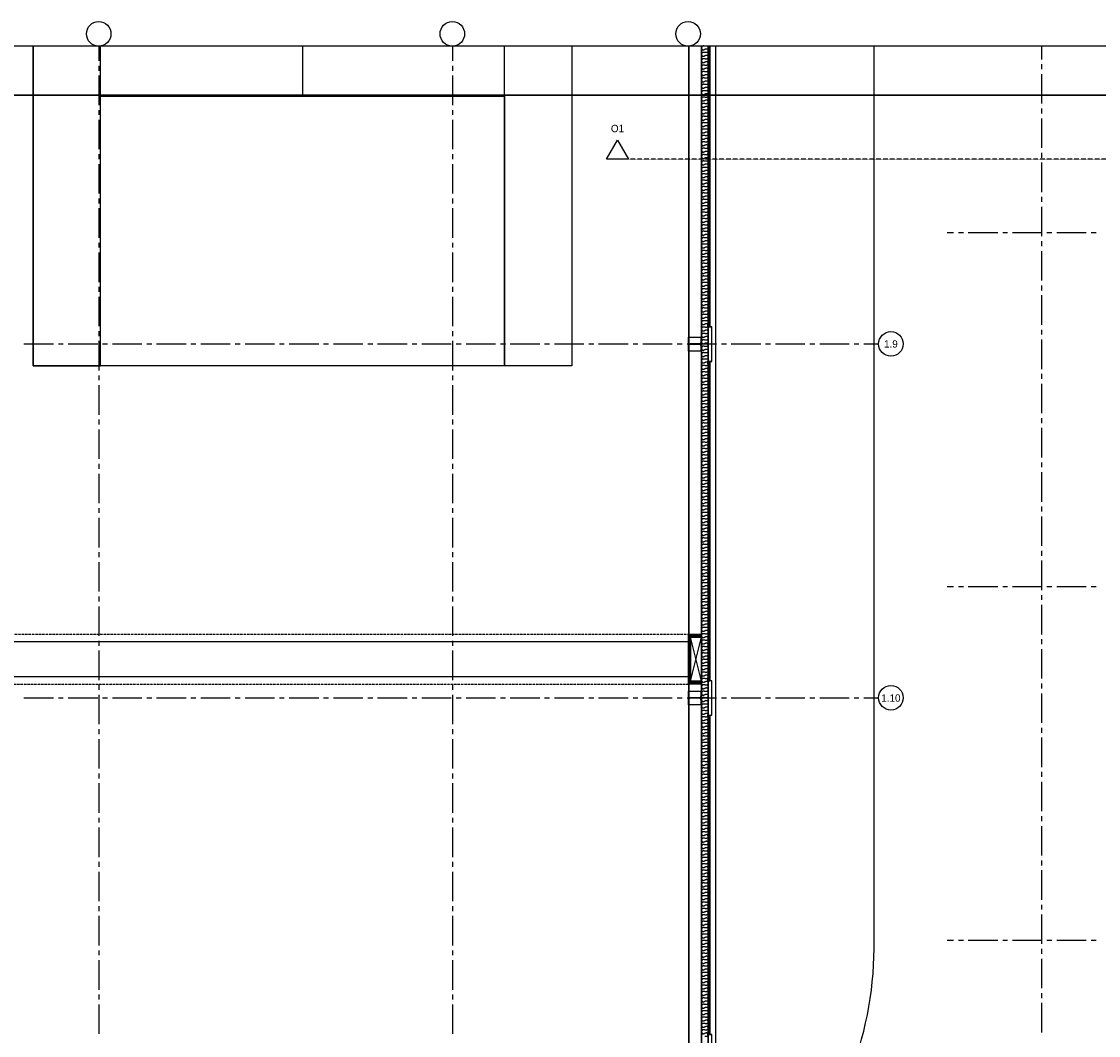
# Model space of a CAD drawing. Extents: x -66955 to 52345, y -20450 to 69550.
# Tile 106 of 132: x -14106 to 7820, y 48919 to 69550. Entities that reach past the tile are written whole.
import ezdxf
from ezdxf.enums import TextEntityAlignment as Align

# ---------------------------------------------------------------- set-up
doc = ezdxf.new("R2010")
doc.units = 0
doc.header["$MEASUREMENT"] = 0
for name, pattern in [('DASHED', [0.75, 0.5, -0.25]), ('HIDDEN', [0.375, 0.25, -0.125]), ('LEEG', [1, -1])]:
    doc.linetypes.add(name, pattern=pattern)
for name, color, linetype in [('-E2-', 7, 'CONTINUOUS'), ('STRAMIEN--01-', 7, 'CONTINUOUS'), ('STRAMIEN--E3-', 7, 'CONTINUOUS'), ('STRAMIEN--E7-', 7, 'CONTINUOUS'), ('VERD1--21-', 7, 'CONTINUOUS'), ('VERD1--22-', 7, 'CONTINUOUS'), ('VERD1--27-', 7, 'CONTINUOUS'), ('VERD1--28-', 7, 'CONTINUOUS'), ('VERD1--31-', 7, 'CONTINUOUS'), ('VERD1--32-', 7, 'CONTINUOUS'), ('VERD1--43-', 7, 'CONTINUOUS')]:
    doc.layers.add(name, color=color, linetype=linetype)
doc.styles.add('txt', font='TXT', dxfattribs={"height": 0.2})

# ---------------------------------------------------------------- blocks, each defined once
blk = doc.blocks.new('*O0')
at = {"layer": '-E2-', "color": 7, "linetype": 'CONTINUOUS'}
for points in [[(42000, -89500), (42000, 0), (-76800, 0), (-76800, -89500)], [(-75800, -1000), (41000, -1000), (41000, -79500), (-75800, -79500), (-75800, -1000)], [(41000, -1000), (-75800, -1000), (-75800, -79500), (41000, -79500)]]:
    blk.add_lwpolyline(points, close=True, dxfattribs=at)
blk = doc.blocks.new('A0100S')
at = {"layer": '-E2-', "color": 7, "linetype": 'CONTINUOUS'}
blk.add_blockref('*O0', (-42000, 89500), dxfattribs=at)
blk = doc.blocks.new('B28HE')
at = {"layer": 'VERD1--28-', "color": 5, "linetype": 'CONTINUOUS'}
for p, q in [((-4, -98), (-4, 98)), ((4, -98), (4, 98))]:
    blk.add_line(p, q, dxfattribs=at)
for points in [[(-28, 122), (-140, 122), (-140, 135), (140, 135), (140, 122), (28, 122)], [(-28, -122), (-140, -122), (-140, -135), (140, -135), (140, -122), (28, -122)]]:
    blk.add_lwpolyline(points, dxfattribs=at)
for centre, start, end in [((-28, 98), 0, 90), ((28, 98), 90, 180), ((-28, -98), 270, 360), ((28, -98), 180, 270)]:
    blk.add_arc(centre, 24, start, end, dxfattribs=at)
blk = doc.blocks.new('*O268')
at = {"layer": 'VERD1--21-', "color": 7, "linetype": 'CONTINUOUS'}
for points in [[(-35.5, -398), (-37.5, -398), (-37.5, -348), (40.5, -348), (40.5, 348), (-37.5, 348), (-37.5, 398), (-35.5, 398)], [(-35.5, -398), (-35.5, -350), (42.5, -350), (42.5, 350), (-35.5, 350), (-35.5, 398)]]:
    blk.add_lwpolyline(points, dxfattribs=at)
blk = doc.blocks.new('*O269')
at = {"layer": 'VERD1--21-', "color": 7, "linetype": 'CONTINUOUS'}
for points in [[(-35.5, -398), (-37.5, -398), (-37.5, -348), (40.5, -348), (40.5, 348), (-37.5, 348), (-37.5, 398), (-35.5, 398)], [(-35.5, -398), (-35.5, -350), (42.5, -350), (42.5, 350), (-35.5, 350), (-35.5, 398)]]:
    blk.add_lwpolyline(points, dxfattribs=at)
blk = doc.blocks.new('*O348')
at = {"layer": 'VERD1--21-', "color": 7, "linetype": 'CONTINUOUS'}
for points in [[(-35.5, -398), (-37.5, -398), (-37.5, -348), (40.5, -348), (40.5, 348), (-37.5, 348), (-37.5, 398), (-35.5, 398)], [(-35.5, -398), (-35.5, -350), (42.5, -350), (42.5, 350), (-35.5, 350), (-35.5, 398)]]:
    blk.add_lwpolyline(points, dxfattribs=at)

msp = doc.modelspace()

# ---------------------------------------------------------------- linework, layer by layer
at = {"layer": 'STRAMIEN--E3-', "color": 251, "linetype": 'DASHED'}
msp.add_lwpolyline([(25270, 69050), (25270, 66750), (-1751, 66750)], dxfattribs=at)
at = {"layer": 'STRAMIEN--E3-', "color": 251, "linetype": 'CONTINUOUS'}
msp.add_lwpolyline([(-1972.44, 67134), (-1751, 66750), (-2193.88, 66750)], close=True, dxfattribs=at)
at = {"layer": 'STRAMIEN--E7-', "color": 6, "linetype": 'CONTINUOUS'}
for p, q in [((-12530, 69050), (-12530, 68750)), ((-5330, 69050), (-5330, 68750)), ((-530, 69050), (-530, 68750)), ((-12530, 68650), (-12530, 68550)), ((-5330, 68650), (-5330, 68550)), ((-530, 68650), (-530, 68550)), ((-12530, 68450), (-12530, 68150)), ((-5330, 68450), (-5330, 68150)), ((-530, 68450), (-530, 68150)), ((-12530, 68150), (-12530, 67850)), ((-5330, 68150), (-5330, 67850)), ((-530, 68150), (-530, 67850)), ((-12530, 67750), (-12530, 67650)), ((-12530, 67550), (-12530, 67250)), ((-5330, 67750), (-5330, 67650)), ((-5330, 67550), (-5330, 67250)), ((-530, 67750), (-530, 67650)), ((-530, 67550), (-530, 67250)), ((-12530, 67250), (-12530, 66950)), ((-5330, 67250), (-5330, 66950)), ((-530, 67250), (-530, 66950)), ((-12530, 66850), (-12530, 66750)), ((-5330, 66850), (-5330, 66750)), ((-530, 66850), (-530, 66750)), ((-12530, 66650), (-12530, 66350)), ((-5330, 66650), (-5330, 66350)), ((-530, 66650), (-530, 66350)), ((-12530, 66350), (-12530, 66050)), ((-5330, 66350), (-5330, 66050)), ((-530, 66350), (-530, 66050)), ((-12530, 65950), (-12530, 65850)), ((-5330, 65950), (-5330, 65850)), ((-530, 65950), (-530, 65850)), ((-12530, 65750), (-12530, 65450)), ((-5330, 65750), (-5330, 65450)), ((-530, 65750), (-530, 65450)), ((-12530, 65450), (-12530, 65150)), ((-5330, 65450), (-5330, 65150)), ((-530, 65450), (-530, 65150)), ((-12530, 65050), (-12530, 64950)), ((-5330, 65050), (-5330, 64950)), ((-530, 65050), (-530, 64950)), ((-12530, 64850), (-12530, 64550)), ((-5330, 64850), (-5330, 64550)), ((-530, 64850), (-530, 64550)), ((-12530, 64550), (-12530, 64250)), ((-5330, 64550), (-5330, 64250)), ((-530, 64550), (-530, 64250)), ((-12530, 64150), (-12530, 64050)), ((-5330, 64150), (-5330, 64050)), ((-530, 64150), (-530, 64050)), ((-12530, 63950), (-12530, 63650)), ((-5330, 63950), (-5330, 63650)), ((-530, 63950), (-530, 63650)), ((-12530, 63650), (-12530, 63350)), ((-5330, 63650), (-5330, 63350)), ((-530, 63650), (-530, 63350)), ((-12530, 63250), (-12530, 63150)), ((-5330, 63250), (-5330, 63150)), ((-530, 63250), (-530, 63150)), ((-13756, 62985), (-14056, 62985)), ((-13456, 62985), (-13756, 62985)), ((-13256, 62985), (-13356, 62985)), ((-12856, 62985), (-13156, 62985)), ((-12556, 62985), (-12856, 62985)), ((-12530, 63050), (-12530, 62750)), ((-12356, 62985), (-12456, 62985)), ((-11956, 62985), (-12256, 62985)), ((-11656, 62985), (-11956, 62985)), ((-11456, 62985), (-11556, 62985)), ((-11056, 62985), (-11356, 62985)), ((-10756, 62985), (-11056, 62985)), ((-10556, 62985), (-10656, 62985)), ((-10156, 62985), (-10456, 62985)), ((-9856, 62985), (-10156, 62985)), ((-9656, 62985), (-9756, 62985)), ((-9256, 62985), (-9556, 62985)), ((-8956, 62985), (-9256, 62985)), ((-8756, 62985), (-8856, 62985)), ((-8356, 62985), (-8656, 62985)), ((-8056, 62985), (-8356, 62985)), ((-7856, 62985), (-7956, 62985)), ((-7456, 62985), (-7756, 62985)), ((-7156, 62985), (-7456, 62985)), ((-6956, 62985), (-7056, 62985)), ((-6556, 62985), (-6856, 62985)), ((-6256, 62985), (-6556, 62985)), ((-6056, 62985), (-6156, 62985)), ((-5656, 62985), (-5956, 62985)), ((-5356, 62985), (-5656, 62985)), ((-5330, 63050), (-5330, 62750)), ((-5156, 62985), (-5256, 62985)), ((-4756, 62985), (-5056, 62985)), ((-4456, 62985), (-4756, 62985)), ((-4256, 62985), (-4356, 62985)), ((-3856, 62985), (-4156, 62985)), ((-3556, 62985), (-3856, 62985)), ((-3356, 62985), (-3456, 62985)), ((-2956, 62985), (-3256, 62985)), ((-2656, 62985), (-2956, 62985)), ((-2456, 62985), (-2556, 62985)), ((-2056, 62985), (-2356, 62985)), ((-1756, 62985), (-2056, 62985)), ((-1556, 62985), (-1656, 62985)), ((-1156, 62985), (-1456, 62985)), ((-856, 62985), (-1156, 62985)), ((-656, 62985), (-756, 62985)), ((-256, 62985), (-556, 62985)), ((-530, 63050), (-530, 62750)), ((44, 62985), (-256, 62985)), ((244, 62985), (144, 62985)), ((644, 62985), (344, 62985)), ((944, 62985), (644, 62985)), ((1144, 62985), (1044, 62985)), ((1544, 62985), (1244, 62985)), ((1844, 62985), (1544, 62985)), ((2044, 62985), (1944, 62985)), ((2444, 62985), (2144, 62985)), ((2744, 62985), (2444, 62985)), ((2944, 62985), (2844, 62985)), ((3344, 62985), (3044, 62985)), ((-12530, 62750), (-12530, 62450)), ((-5330, 62750), (-5330, 62450)), ((-530, 62750), (-530, 62450)), ((-12530, 62350), (-12530, 62250)), ((-5330, 62350), (-5330, 62250)), ((-530, 62350), (-530, 62250)), ((-12530, 62150), (-12530, 61850)), ((-5330, 62150), (-5330, 61850)), ((-530, 62150), (-530, 61850)), ((-12530, 61850), (-12530, 61550)), ((-5330, 61850), (-5330, 61550)), ((-530, 61850), (-530, 61550)), ((-12530, 61450), (-12530, 61350)), ((-5330, 61450), (-5330, 61350)), ((-530, 61450), (-530, 61350)), ((-12530, 61250), (-12530, 60950)), ((-5330, 61250), (-5330, 60950)), ((-530, 61250), (-530, 60950)), ((-12530, 60950), (-12530, 60650)), ((-5330, 60950), (-5330, 60650)), ((-530, 60950), (-530, 60650)), ((-12530, 60550), (-12530, 60450)), ((-5330, 60550), (-5330, 60450)), ((-530, 60550), (-530, 60450)), ((-12530, 60350), (-12530, 60050)), ((-5330, 60350), (-5330, 60050)), ((-530, 60350), (-530, 60050)), ((-12530, 60050), (-12530, 59750)), ((-5330, 60050), (-5330, 59750)), ((-530, 60050), (-530, 59750)), ((-12530, 59650), (-12530, 59550)), ((-5330, 59650), (-5330, 59550)), ((-530, 59650), (-530, 59550)), ((-12530, 59450), (-12530, 59150)), ((-5330, 59450), (-5330, 59150)), ((-530, 59450), (-530, 59150)), ((-12530, 59150), (-12530, 58850)), ((-5330, 59150), (-5330, 58850)), ((-530, 59150), (-530, 58850)), ((-12530, 58750), (-12530, 58650)), ((-12530, 58550), (-12530, 58250)), ((-5330, 58750), (-5330, 58650)), ((-5330, 58550), (-5330, 58250)), ((-530, 58750), (-530, 58650)), ((-530, 58550), (-530, 58250)), ((-12530, 58250), (-12530, 57950)), ((-5330, 58250), (-5330, 57950)), ((-530, 58250), (-530, 57950)), ((-12530, 57850), (-12530, 57750)), ((-5330, 57850), (-5330, 57750)), ((-530, 57850), (-530, 57750)), ((-12530, 57650), (-12530, 57350)), ((-5330, 57650), (-5330, 57350)), ((-530, 57650), (-530, 57350)), ((-12530, 57350), (-12530, 57050)), ((-5330, 57350), (-5330, 57050)), ((-530, 57350), (-530, 57050)), ((-12530, 56950), (-12530, 56850)), ((-5330, 56950), (-5330, 56850)), ((-530, 56950), (-530, 56850)), ((-12530, 56750), (-12530, 56450)), ((-5330, 56750), (-5330, 56450)), ((-530, 56750), (-530, 56450)), ((-12530, 56450), (-12530, 56150)), ((-5330, 56450), (-5330, 56150)), ((-530, 56450), (-530, 56150)), ((-12530, 56050), (-12530, 55950)), ((-5330, 56050), (-5330, 55950)), ((-530, 56050), (-530, 55950)), ((-13756, 55785), (-14056, 55785)), ((-13456, 55785), (-13756, 55785)), ((-13256, 55785), (-13356, 55785)), ((-12856, 55785), (-13156, 55785)), ((-12556, 55785), (-12856, 55785)), ((-12530, 55850), (-12530, 55550)), ((-12356, 55785), (-12456, 55785)), ((-11956, 55785), (-12256, 55785)), ((-11656, 55785), (-11956, 55785)), ((-11456, 55785), (-11556, 55785)), ((-11056, 55785), (-11356, 55785)), ((-10756, 55785), (-11056, 55785)), ((-10556, 55785), (-10656, 55785)), ((-10156, 55785), (-10456, 55785)), ((-9856, 55785), (-10156, 55785)), ((-9656, 55785), (-9756, 55785)), ((-9256, 55785), (-9556, 55785)), ((-8956, 55785), (-9256, 55785)), ((-8756, 55785), (-8856, 55785)), ((-8356, 55785), (-8656, 55785)), ((-8056, 55785), (-8356, 55785)), ((-7856, 55785), (-7956, 55785)), ((-7456, 55785), (-7756, 55785)), ((-7156, 55785), (-7456, 55785)), ((-6956, 55785), (-7056, 55785)), ((-6556, 55785), (-6856, 55785)), ((-6256, 55785), (-6556, 55785)), ((-6056, 55785), (-6156, 55785)), ((-5656, 55785), (-5956, 55785)), ((-5356, 55785), (-5656, 55785)), ((-5330, 55850), (-5330, 55550)), ((-5156, 55785), (-5256, 55785)), ((-4756, 55785), (-5056, 55785)), ((-4456, 55785), (-4756, 55785)), ((-4256, 55785), (-4356, 55785)), ((-3856, 55785), (-4156, 55785)), ((-3556, 55785), (-3856, 55785)), ((-3356, 55785), (-3456, 55785)), ((-2956, 55785), (-3256, 55785)), ((-2656, 55785), (-2956, 55785)), ((-2456, 55785), (-2556, 55785)), ((-2056, 55785), (-2356, 55785)), ((-1756, 55785), (-2056, 55785)), ((-1556, 55785), (-1656, 55785)), ((-1156, 55785), (-1456, 55785)), ((-856, 55785), (-1156, 55785)), ((-656, 55785), (-756, 55785)), ((-256, 55785), (-556, 55785)), ((-530, 55850), (-530, 55550)), ((44, 55785), (-256, 55785)), ((244, 55785), (144, 55785)), ((644, 55785), (344, 55785)), ((944, 55785), (644, 55785)), ((1144, 55785), (1044, 55785)), ((1544, 55785), (1244, 55785)), ((1844, 55785), (1544, 55785)), ((2044, 55785), (1944, 55785)), ((2444, 55785), (2144, 55785)), ((2744, 55785), (2444, 55785)), ((2944, 55785), (2844, 55785)), ((3344, 55785), (3044, 55785)), ((-12530, 55550), (-12530, 55250)), ((-5330, 55550), (-5330, 55250)), ((-530, 55550), (-530, 55250)), ((-12530, 55150), (-12530, 55050)), ((-5330, 55150), (-5330, 55050)), ((-530, 55150), (-530, 55050)), ((-12530, 54950), (-12530, 54650)), ((-5330, 54950), (-5330, 54650)), ((-530, 54950), (-530, 54650)), ((-12530, 54650), (-12530, 54350)), ((-5330, 54650), (-5330, 54350)), ((-530, 54650), (-530, 54350)), ((-12530, 54250), (-12530, 54150)), ((-5330, 54250), (-5330, 54150)), ((-530, 54250), (-530, 54150)), ((-12530, 54050), (-12530, 53750)), ((-5330, 54050), (-5330, 53750)), ((-530, 54050), (-530, 53750)), ((-12530, 53750), (-12530, 53450)), ((-5330, 53750), (-5330, 53450)), ((-530, 53750), (-530, 53450)), ((-12530, 53350), (-12530, 53250)), ((-5330, 53350), (-5330, 53250)), ((-530, 53350), (-530, 53250)), ((-12530, 53150), (-12530, 52850)), ((-5330, 53150), (-5330, 52850)), ((-530, 53150), (-530, 52850)), ((-12530, 52850), (-12530, 52550)), ((-5330, 52850), (-5330, 52550)), ((-530, 52850), (-530, 52550)), ((-12530, 52450), (-12530, 52350)), ((-5330, 52450), (-5330, 52350)), ((-530, 52450), (-530, 52350)), ((-12530, 52250), (-12530, 51950)), ((-5330, 52250), (-5330, 51950)), ((-530, 52250), (-530, 51950)), ((-12530, 51950), (-12530, 51650)), ((-5330, 51950), (-5330, 51650)), ((-530, 51950), (-530, 51650)), ((-12530, 51550), (-12530, 51450)), ((-5330, 51550), (-5330, 51450)), ((-530, 51550), (-530, 51450)), ((-12530, 51350), (-12530, 51050)), ((-5330, 51350), (-5330, 51050)), ((-530, 51350), (-530, 51050)), ((-12530, 51050), (-12530, 50750)), ((-5330, 51050), (-5330, 50750)), ((-530, 51050), (-530, 50750)), ((-12530, 50650), (-12530, 50550)), ((-5330, 50650), (-5330, 50550)), ((-530, 50650), (-530, 50550)), ((-12530, 50450), (-12530, 50150)), ((-5330, 50450), (-5330, 50150)), ((-530, 50450), (-530, 50150)), ((-12530, 50150), (-12530, 49850)), ((-5330, 50150), (-5330, 49850)), ((-530, 50150), (-530, 49850)), ((-12530, 49750), (-12530, 49650)), ((-5330, 49750), (-5330, 49650)), ((-530, 49750), (-530, 49650)), ((-12530, 49550), (-12530, 49250)), ((-5330, 49550), (-5330, 49250)), ((-530, 49550), (-530, 49250)), ((-12530, 49250), (-12530, 48950)), ((-5330, 49250), (-5330, 48950)), ((-530, 49250), (-530, 48950))]:
    msp.add_line(p, q, dxfattribs=at)
at = {"layer": 'STRAMIEN--E7-', "color": 1, "linetype": 'CONTINUOUS'}
for p, q in [((6670, 68780), (6670, 69050)), ((6670, 68580), (6670, 68680)), ((6670, 68180), (6670, 68480)), ((6670, 67880), (6670, 68180)), ((6670, 67680), (6670, 67780)), ((6670, 67280), (6670, 67580)), ((6670, 66980), (6670, 67280)), ((6670, 66780), (6670, 66880)), ((6670, 66380), (6670, 66680)), ((6670, 66080), (6670, 66380)), ((6670, 65880), (6670, 65980)), ((6670, 65480), (6670, 65780)), ((6670, 65180), (6670, 65480)), ((4870, 65250), (4740, 65250)), ((5070, 65250), (4970, 65250)), ((5470, 65250), (5170, 65250)), ((5770, 65250), (5470, 65250)), ((5970, 65250), (5870, 65250)), ((6370, 65250), (6070, 65250)), ((6670, 65250), (6370, 65250)), ((6870, 65250), (6770, 65250)), ((7270, 65250), (6970, 65250)), ((7570, 65250), (7270, 65250)), ((7770, 65250), (7670, 65250)), ((6670, 64980), (6670, 65080)), ((6670, 64580), (6670, 64880)), ((6670, 64280), (6670, 64580)), ((6670, 64080), (6670, 64180)), ((6670, 63680), (6670, 63980)), ((6670, 63380), (6670, 63680)), ((6670, 63180), (6670, 63280)), ((6670, 62780), (6670, 63080)), ((6670, 62480), (6670, 62780)), ((6670, 62280), (6670, 62380)), ((6670, 61880), (6670, 62180)), ((6670, 61580), (6670, 61880)), ((6670, 61380), (6670, 61480)), ((6670, 60980), (6670, 61280)), ((6670, 60680), (6670, 60980)), ((6670, 60480), (6670, 60580)), ((6670, 60080), (6670, 60380)), ((6670, 59780), (6670, 60080)), ((6670, 59580), (6670, 59680)), ((6670, 59180), (6670, 59480)), ((6670, 58880), (6670, 59180)), ((6670, 58680), (6670, 58780)), ((6670, 58280), (6670, 58580)), ((6670, 57980), (6670, 58280)), ((4870, 58050), (4740, 58050)), ((5070, 58050), (4970, 58050)), ((5470, 58050), (5170, 58050)), ((5770, 58050), (5470, 58050)), ((5970, 58050), (5870, 58050)), ((6370, 58050), (6070, 58050)), ((6670, 58050), (6370, 58050)), ((6870, 58050), (6770, 58050)), ((7270, 58050), (6970, 58050)), ((7570, 58050), (7270, 58050)), ((7770, 58050), (7670, 58050)), ((6670, 57780), (6670, 57880)), ((6670, 57380), (6670, 57680)), ((6670, 57080), (6670, 57380)), ((6670, 56880), (6670, 56980)), ((6670, 56480), (6670, 56780)), ((6670, 56180), (6670, 56480)), ((6670, 55980), (6670, 56080)), ((6670, 55580), (6670, 55880)), ((6670, 55280), (6670, 55580)), ((6670, 55080), (6670, 55180)), ((6670, 54680), (6670, 54980)), ((6670, 54380), (6670, 54680)), ((6670, 54180), (6670, 54280)), ((6670, 53780), (6670, 54080)), ((6670, 53480), (6670, 53780)), ((6670, 53280), (6670, 53380)), ((6670, 52880), (6670, 53180)), ((6670, 52580), (6670, 52880)), ((6670, 52380), (6670, 52480)), ((6670, 51980), (6670, 52280)), ((6670, 51680), (6670, 51980)), ((6670, 51480), (6670, 51580)), ((6670, 51080), (6670, 51380)), ((6670, 50780), (6670, 51080)), ((4870, 50850), (4740, 50850)), ((5070, 50850), (4970, 50850)), ((5470, 50850), (5170, 50850)), ((5770, 50850), (5470, 50850)), ((5970, 50850), (5870, 50850)), ((6370, 50850), (6070, 50850)), ((6670, 50850), (6370, 50850)), ((6670, 50580), (6670, 50680)), ((6870, 50850), (6770, 50850)), ((7270, 50850), (6970, 50850)), ((7570, 50850), (7270, 50850)), ((7770, 50850), (7670, 50850)), ((6670, 50180), (6670, 50480)), ((6670, 49880), (6670, 50180)), ((6670, 49680), (6670, 49780)), ((6670, 49280), (6670, 49580)), ((6670, 48980), (6670, 49280))]:
    msp.add_line(p, q, dxfattribs=at)
at = {"layer": 'STRAMIEN--E7-', "color": 6, "linetype": 'CONTINUOUS'}
for centre in [(-12535, 69300), (-5335, 69300), (-535, 69300), (3594, 62990), (3594, 55790)]:
    msp.add_circle(centre, 250.05, dxfattribs=at)
at = {"layer": 'VERD1--21-', "color": 7, "linetype": 'CONTINUOUS'}
for p, q in [((-130, 69050), (-130, 63335)), ((-95, 69050), (-95, 63335)), ((-130, 62635), (-130, 56135)), ((-95, 62635), (-95, 56135)), ((-485, 56128), (-260, 57022)), ((-260, 56128), (-485, 57022)), ((-130, 55435), (-130, 48935)), ((-95, 55435), (-95, 48935))]:
    msp.add_line(p, q, dxfattribs=at)
at = {"layer": 'VERD1--21-', "color": 7, "linetype": 'LEEG'}
for p, q in [((-112.5, 69050), (-112.5, 63335)), ((-112.5, 62635), (-112.5, 56135)), ((-112.5, 55435), (-112.5, 48935))]:
    msp.add_line(p, q, dxfattribs=at)
at = {"layer": 'VERD1--21-', "color": 7, "linetype": 'CONTINUOUS'}
for points in [[(-530, 69050), (-530, 12225), (-49230, 12225)], [(-128, 69050), (-128, 31410.25), (30, 31383.78), (30, 69050)]]:
    msp.add_lwpolyline(points, dxfattribs=at)
for points in [[(-530, 56925), (-49330, 56925), (-49330, 56225), (-530, 56225)], [(-520, 56175), (-530, 56175), (-530, 56975), (-520, 56975)]]:
    msp.add_lwpolyline(points, close=True, dxfattribs=at)
at = {"layer": 'VERD1--22-', "color": 7, "linetype": 'CONTINUOUS'}
for p, q in [((-260, 69050), (-260, 11955)), ((-130, 69050), (-130, 11955)), ((-130, 63335), (-95, 63335)), ((-130, 62635), (-95, 62635)), ((-530, 56975), (-530, 57080)), ((-505, 57080), (-530, 57080)), ((-523.75, 56975), (-523.75, 57080)), ((-517.5, 56975), (-517.5, 57080)), ((-511.25, 56975), (-511.25, 57080)), ((-260, 57080), (-505, 57080)), ((-505, 57080), (-505, 57060)), ((-505, 56975), (-505, 57080)), ((-260, 57075), (-505, 57075)), ((-260, 57070), (-505, 57070)), ((-260, 57065), (-505, 57065)), ((-260, 57060), (-505, 57060)), ((-505, 57060), (-505, 56090)), ((-505, 57060), (-485, 57060)), ((-500, 57060), (-500, 56090)), ((-495, 57060), (-495, 56090)), ((-490, 57060), (-490, 56090)), ((-485, 57060), (-485, 56090)), ((-260, 57080), (-260, 57060)), ((-505, 56975), (-530, 56975)), ((-520, 56175), (-520, 56975)), ((-505, 56975), (-520, 56975)), ((-516.25, 56175), (-516.25, 56975)), ((-512.5, 56175), (-512.5, 56975)), ((-508.75, 56175), (-508.75, 56975)), ((-505, 56175), (-505, 56975)), ((-530, 56070), (-530, 56175)), ((-505, 56175), (-530, 56175)), ((-523.75, 56070), (-523.75, 56175)), ((-505, 56175), (-520, 56175)), ((-517.5, 56070), (-517.5, 56175)), ((-511.25, 56070), (-511.25, 56175)), ((-505, 56070), (-505, 56175)), ((-130, 56135), (-95, 56135)), ((-505, 56070), (-530, 56070)), ((-260, 56090), (-505, 56090)), ((-505, 56090), (-505, 56070)), ((-505, 56090), (-485, 56090)), ((-260, 56085), (-505, 56085)), ((-260, 56080), (-505, 56080)), ((-260, 56075), (-505, 56075)), ((-260, 56070), (-505, 56070)), ((-260, 56090), (-260, 56070)), ((-130, 55435), (-95, 55435)), ((-130, 48935), (-95, 48935))]:
    msp.add_line(p, q, dxfattribs=at)
for points in [[(-195, 69050), (-260, 69063), (-260, 68952.5), (-130, 69017.5), (-130, 68907), (-195, 68920)], [(-195, 68920), (-260, 68933), (-260, 68822.5), (-130, 68887.5), (-130, 68777), (-195, 68790)], [(-195, 68790), (-260, 68803), (-260, 68692.5), (-130, 68757.5), (-130, 68647), (-195, 68660)], [(-195, 68660), (-260, 68673), (-260, 68562.5), (-130, 68627.5), (-130, 68517), (-195, 68530)], [(-195, 68530), (-260, 68543), (-260, 68432.5), (-130, 68497.5), (-130, 68387), (-195, 68400)], [(-195, 68400), (-260, 68413), (-260, 68302.5), (-130, 68367.5), (-130, 68257), (-195, 68270)], [(-195, 68270), (-260, 68283), (-260, 68172.5), (-130, 68237.5), (-130, 68127), (-195, 68140)], [(-195, 68140), (-260, 68153), (-260, 68042.5), (-130, 68107.5), (-130, 67997), (-195, 68010)], [(-195, 68010), (-260, 68023), (-260, 67912.5), (-130, 67977.5), (-130, 67867), (-195, 67880)], [(-195, 67880), (-260, 67893), (-260, 67782.5), (-130, 67847.5), (-130, 67737), (-195, 67750)], [(-195, 67750), (-260, 67763), (-260, 67652.5), (-130, 67717.5), (-130, 67607), (-195, 67620)], [(-195, 67620), (-260, 67633), (-260, 67522.5), (-130, 67587.5), (-130, 67477), (-195, 67490)], [(-195, 67490), (-260, 67503), (-260, 67392.5), (-130, 67457.5), (-130, 67347), (-195, 67360)], [(-195, 67360), (-260, 67373), (-260, 67262.5), (-130, 67327.5), (-130, 67217), (-195, 67230)], [(-195, 67230), (-260, 67243), (-260, 67132.5), (-130, 67197.5), (-130, 67087), (-195, 67100)], [(-195, 67100), (-260, 67113), (-260, 67002.5), (-130, 67067.5), (-130, 66957), (-195, 66970)], [(-195, 66970), (-260, 66983), (-260, 66872.5), (-130, 66937.5), (-130, 66827), (-195, 66840)], [(-195, 66840), (-260, 66853), (-260, 66742.5), (-130, 66807.5), (-130, 66697), (-195, 66710)], [(-195, 66710), (-260, 66723), (-260, 66612.5), (-130, 66677.5), (-130, 66567), (-195, 66580)], [(-195, 66580), (-260, 66593), (-260, 66482.5), (-130, 66547.5), (-130, 66437), (-195, 66450)], [(-195, 66450), (-260, 66463), (-260, 66352.5), (-130, 66417.5), (-130, 66307), (-195, 66320)], [(-195, 66320), (-260, 66333), (-260, 66222.5), (-130, 66287.5), (-130, 66177), (-195, 66190)], [(-195, 66190), (-260, 66203), (-260, 66092.5), (-130, 66157.5), (-130, 66047), (-195, 66060)], [(-195, 66060), (-260, 66073), (-260, 65962.5), (-130, 66027.5), (-130, 65917), (-195, 65930)], [(-195, 65930), (-260, 65943), (-260, 65832.5), (-130, 65897.5), (-130, 65787), (-195, 65800)], [(-195, 65800), (-260, 65813), (-260, 65702.5), (-130, 65767.5), (-130, 65657), (-195, 65670)], [(-195, 65670), (-260, 65683), (-260, 65572.5), (-130, 65637.5), (-130, 65527), (-195, 65540)], [(-195, 65540), (-260, 65553), (-260, 65442.5), (-130, 65507.5), (-130, 65397), (-195, 65410)], [(-195, 65410), (-260, 65423), (-260, 65312.5), (-130, 65377.5), (-130, 65267), (-195, 65280)], [(-195, 65280), (-260, 65293), (-260, 65182.5), (-130, 65247.5), (-130, 65137), (-195, 65150)], [(-195, 65150), (-260, 65163), (-260, 65052.5), (-130, 65117.5), (-130, 65007), (-195, 65020)], [(-195, 65020), (-260, 65033), (-260, 64922.5), (-130, 64987.5), (-130, 64877), (-195, 64890)], [(-195, 64890), (-260, 64903), (-260, 64792.5), (-130, 64857.5), (-130, 64747), (-195, 64760)], [(-195, 64760), (-260, 64773), (-260, 64662.5), (-130, 64727.5), (-130, 64617), (-195, 64630)], [(-195, 64630), (-260, 64643), (-260, 64532.5), (-130, 64597.5), (-130, 64487), (-195, 64500)], [(-195, 64500), (-260, 64513), (-260, 64402.5), (-130, 64467.5), (-130, 64357), (-195, 64370)], [(-195, 64370), (-260, 64383), (-260, 64272.5), (-130, 64337.5), (-130, 64227), (-195, 64240)], [(-195, 64240), (-260, 64253), (-260, 64142.5), (-130, 64207.5), (-130, 64097), (-195, 64110)], [(-195, 64110), (-260, 64123), (-260, 64012.5), (-130, 64077.5), (-130, 63967), (-195, 63980)], [(-195, 63980), (-260, 63993), (-260, 63882.5), (-130, 63947.5), (-130, 63837), (-195, 63850)], [(-195, 63850), (-260, 63863), (-260, 63752.5), (-130, 63817.5), (-130, 63707), (-195, 63720)], [(-195, 63720), (-260, 63733), (-260, 63622.5), (-130, 63687.5), (-130, 63577), (-195, 63590)], [(-195, 63590), (-260, 63603), (-260, 63492.5), (-130, 63557.5), (-130, 63447), (-195, 63460)], [(-195, 63460), (-260, 63473), (-260, 63362.5), (-130, 63427.5), (-130, 63317), (-195, 63330)], [(-195, 63330), (-260, 63343), (-260, 63232.5), (-130, 63297.5), (-130, 63187), (-195, 63200)], [(-195, 63200), (-260, 63213), (-260, 63102.5), (-130, 63167.5), (-130, 63057), (-195, 63070)], [(-195, 63070), (-260, 63083), (-260, 62972.5), (-130, 63037.5), (-130, 62927), (-195, 62940)], [(-195, 62940), (-260, 62953), (-260, 62842.5), (-130, 62907.5), (-130, 62797), (-195, 62810)], [(-195, 62810), (-260, 62823), (-260, 62712.5), (-130, 62777.5), (-130, 62667), (-195, 62680)], [(-195, 62680), (-260, 62693), (-260, 62582.5), (-130, 62647.5), (-130, 62537), (-195, 62550)], [(-195, 62550), (-260, 62563), (-260, 62452.5), (-130, 62517.5), (-130, 62407), (-195, 62420)], [(-195, 62420), (-260, 62433), (-260, 62322.5), (-130, 62387.5), (-130, 62277), (-195, 62290)], [(-195, 62290), (-260, 62303), (-260, 62192.5), (-130, 62257.5), (-130, 62147), (-195, 62160)], [(-195, 62160), (-260, 62173), (-260, 62062.5), (-130, 62127.5), (-130, 62017), (-195, 62030)], [(-195, 62030), (-260, 62043), (-260, 61932.5), (-130, 61997.5), (-130, 61887), (-195, 61900)], [(-195, 61900), (-260, 61913), (-260, 61802.5), (-130, 61867.5), (-130, 61757), (-195, 61770)], [(-195, 61770), (-260, 61783), (-260, 61672.5), (-130, 61737.5), (-130, 61627), (-195, 61640)], [(-195, 61640), (-260, 61653), (-260, 61542.5), (-130, 61607.5), (-130, 61497), (-195, 61510)], [(-195, 61510), (-260, 61523), (-260, 61412.5), (-130, 61477.5), (-130, 61367), (-195, 61380)], [(-195, 61380), (-260, 61393), (-260, 61282.5), (-130, 61347.5), (-130, 61237), (-195, 61250)], [(-195, 61250), (-260, 61263), (-260, 61152.5), (-130, 61217.5), (-130, 61107), (-195, 61120)], [(-195, 61120), (-260, 61133), (-260, 61022.5), (-130, 61087.5), (-130, 60977), (-195, 60990)], [(-195, 60990), (-260, 61003), (-260, 60892.5), (-130, 60957.5), (-130, 60847), (-195, 60860)], [(-195, 60860), (-260, 60873), (-260, 60762.5), (-130, 60827.5), (-130, 60717), (-195, 60730)], [(-195, 60730), (-260, 60743), (-260, 60632.5), (-130, 60697.5), (-130, 60587), (-195, 60600)], [(-195, 60600), (-260, 60613), (-260, 60502.5), (-130, 60567.5), (-130, 60457), (-195, 60470)], [(-195, 60470), (-260, 60483), (-260, 60372.5), (-130, 60437.5), (-130, 60327), (-195, 60340)], [(-195, 60340), (-260, 60353), (-260, 60242.5), (-130, 60307.5), (-130, 60197), (-195, 60210)], [(-195, 60210), (-260, 60223), (-260, 60112.5), (-130, 60177.5), (-130, 60067), (-195, 60080)], [(-195, 60080), (-260, 60093), (-260, 59982.5), (-130, 60047.5), (-130, 59937), (-195, 59950)], [(-195, 59950), (-260, 59963), (-260, 59852.5), (-130, 59917.5), (-130, 59807), (-195, 59820)], [(-195, 59820), (-260, 59833), (-260, 59722.5), (-130, 59787.5), (-130, 59677), (-195, 59690)], [(-195, 59690), (-260, 59703), (-260, 59592.5), (-130, 59657.5), (-130, 59547), (-195, 59560)], [(-195, 59560), (-260, 59573), (-260, 59462.5), (-130, 59527.5), (-130, 59417), (-195, 59430)], [(-195, 59430), (-260, 59443), (-260, 59332.5), (-130, 59397.5), (-130, 59287), (-195, 59300)], [(-195, 59300), (-260, 59313), (-260, 59202.5), (-130, 59267.5), (-130, 59157), (-195, 59170)], [(-195, 59170), (-260, 59183), (-260, 59072.5), (-130, 59137.5), (-130, 59027), (-195, 59040)], [(-195, 59040), (-260, 59053), (-260, 58942.5), (-130, 59007.5), (-130, 58897), (-195, 58910)], [(-195, 58910), (-260, 58923), (-260, 58812.5), (-130, 58877.5), (-130, 58767), (-195, 58780)], [(-195, 58780), (-260, 58793), (-260, 58682.5), (-130, 58747.5), (-130, 58637), (-195, 58650)], [(-195, 58650), (-260, 58663), (-260, 58552.5), (-130, 58617.5), (-130, 58507), (-195, 58520)], [(-195, 58520), (-260, 58533), (-260, 58422.5), (-130, 58487.5), (-130, 58377), (-195, 58390)], [(-195, 58390), (-260, 58403), (-260, 58292.5), (-130, 58357.5), (-130, 58247), (-195, 58260)], [(-195, 58260), (-260, 58273), (-260, 58162.5), (-130, 58227.5), (-130, 58117), (-195, 58130)], [(-195, 58130), (-260, 58143), (-260, 58032.5), (-130, 58097.5), (-130, 57987), (-195, 58000)], [(-195, 58000), (-260, 58013), (-260, 57902.5), (-130, 57967.5), (-130, 57857), (-195, 57870)], [(-195, 57870), (-260, 57883), (-260, 57772.5), (-130, 57837.5), (-130, 57727), (-195, 57740)], [(-195, 57740), (-260, 57753), (-260, 57642.5), (-130, 57707.5), (-130, 57597), (-195, 57610)], [(-195, 57610), (-260, 57623), (-260, 57512.5), (-130, 57577.5), (-130, 57467), (-195, 57480)], [(-195, 57480), (-260, 57493), (-260, 57382.5), (-130, 57447.5), (-130, 57337), (-195, 57350)], [(-195, 57350), (-260, 57363), (-260, 57252.5), (-130, 57317.5), (-130, 57207), (-195, 57220)], [(-195, 57220), (-260, 57233), (-260, 57122.5), (-130, 57187.5), (-130, 57077), (-195, 57090)], [(-195, 57090), (-260, 57103), (-260, 56992.5), (-130, 57057.5), (-130, 56947), (-195, 56960)], [(-195, 56960), (-260, 56973), (-260, 56862.5), (-130, 56927.5), (-130, 56817), (-195, 56830)], [(-195, 56830), (-260, 56843), (-260, 56732.5), (-130, 56797.5), (-130, 56687), (-195, 56700)], [(-195, 56700), (-260, 56713), (-260, 56602.5), (-130, 56667.5), (-130, 56557), (-195, 56570)], [(-195, 56570), (-260, 56583), (-260, 56472.5), (-130, 56537.5), (-130, 56427), (-195, 56440)], [(-195, 56440), (-260, 56453), (-260, 56342.5), (-130, 56407.5), (-130, 56297), (-195, 56310)], [(-195, 56310), (-260, 56323), (-260, 56212.5), (-130, 56277.5), (-130, 56167), (-195, 56180)], [(-195, 56180), (-260, 56193), (-260, 56082.5), (-130, 56147.5), (-130, 56037), (-195, 56050)], [(-195, 56050), (-260, 56063), (-260, 55952.5), (-130, 56017.5), (-130, 55907), (-195, 55920)], [(-195, 55920), (-260, 55933), (-260, 55822.5), (-130, 55887.5), (-130, 55777), (-195, 55790)], [(-195, 55790), (-260, 55803), (-260, 55692.5), (-130, 55757.5), (-130, 55647), (-195, 55660)], [(-195, 55660), (-260, 55673), (-260, 55562.5), (-130, 55627.5), (-130, 55517), (-195, 55530)], [(-195, 55530), (-260, 55543), (-260, 55432.5), (-130, 55497.5), (-130, 55387), (-195, 55400)], [(-195, 55400), (-260, 55413), (-260, 55302.5), (-130, 55367.5), (-130, 55257), (-195, 55270)], [(-195, 55270), (-260, 55283), (-260, 55172.5), (-130, 55237.5), (-130, 55127), (-195, 55140)], [(-195, 55140), (-260, 55153), (-260, 55042.5), (-130, 55107.5), (-130, 54997), (-195, 55010)], [(-195, 55010), (-260, 55023), (-260, 54912.5), (-130, 54977.5), (-130, 54867), (-195, 54880)], [(-195, 54880), (-260, 54893), (-260, 54782.5), (-130, 54847.5), (-130, 54737), (-195, 54750)], [(-195, 54750), (-260, 54763), (-260, 54652.5), (-130, 54717.5), (-130, 54607), (-195, 54620)], [(-195, 54620), (-260, 54633), (-260, 54522.5), (-130, 54587.5), (-130, 54477), (-195, 54490)], [(-195, 54490), (-260, 54503), (-260, 54392.5), (-130, 54457.5), (-130, 54347), (-195, 54360)], [(-195, 54360), (-260, 54373), (-260, 54262.5), (-130, 54327.5), (-130, 54217), (-195, 54230)], [(-195, 54230), (-260, 54243), (-260, 54132.5), (-130, 54197.5), (-130, 54087), (-195, 54100)], [(-195, 54100), (-260, 54113), (-260, 54002.5), (-130, 54067.5), (-130, 53957), (-195, 53970)], [(-195, 53970), (-260, 53983), (-260, 53872.5), (-130, 53937.5), (-130, 53827), (-195, 53840)], [(-195, 53840), (-260, 53853), (-260, 53742.5), (-130, 53807.5), (-130, 53697), (-195, 53710)], [(-195, 53710), (-260, 53723), (-260, 53612.5), (-130, 53677.5), (-130, 53567), (-195, 53580)], [(-195, 53580), (-260, 53593), (-260, 53482.5), (-130, 53547.5), (-130, 53437), (-195, 53450)], [(-195, 53450), (-260, 53463), (-260, 53352.5), (-130, 53417.5), (-130, 53307), (-195, 53320)], [(-195, 53320), (-260, 53333), (-260, 53222.5), (-130, 53287.5), (-130, 53177), (-195, 53190)], [(-195, 53190), (-260, 53203), (-260, 53092.5), (-130, 53157.5), (-130, 53047), (-195, 53060)], [(-195, 53060), (-260, 53073), (-260, 52962.5), (-130, 53027.5), (-130, 52917), (-195, 52930)], [(-195, 52930), (-260, 52943), (-260, 52832.5), (-130, 52897.5), (-130, 52787), (-195, 52800)], [(-195, 52800), (-260, 52813), (-260, 52702.5), (-130, 52767.5), (-130, 52657), (-195, 52670)], [(-195, 52670), (-260, 52683), (-260, 52572.5), (-130, 52637.5), (-130, 52527), (-195, 52540)], [(-195, 52540), (-260, 52553), (-260, 52442.5), (-130, 52507.5), (-130, 52397), (-195, 52410)], [(-195, 52410), (-260, 52423), (-260, 52312.5), (-130, 52377.5), (-130, 52267), (-195, 52280)], [(-195, 52280), (-260, 52293), (-260, 52182.5), (-130, 52247.5), (-130, 52137), (-195, 52150)], [(-195, 52150), (-260, 52163), (-260, 52052.5), (-130, 52117.5), (-130, 52007), (-195, 52020)], [(-195, 52020), (-260, 52033), (-260, 51922.5), (-130, 51987.5), (-130, 51877), (-195, 51890)], [(-195, 51890), (-260, 51903), (-260, 51792.5), (-130, 51857.5), (-130, 51747), (-195, 51760)], [(-195, 51760), (-260, 51773), (-260, 51662.5), (-130, 51727.5), (-130, 51617), (-195, 51630)], [(-195, 51630), (-260, 51643), (-260, 51532.5), (-130, 51597.5), (-130, 51487), (-195, 51500)], [(-195, 51500), (-260, 51513), (-260, 51402.5), (-130, 51467.5), (-130, 51357), (-195, 51370)], [(-195, 51370), (-260, 51383), (-260, 51272.5), (-130, 51337.5), (-130, 51227), (-195, 51240)], [(-195, 51240), (-260, 51253), (-260, 51142.5), (-130, 51207.5), (-130, 51097), (-195, 51110)], [(-195, 51110), (-260, 51123), (-260, 51012.5), (-130, 51077.5), (-130, 50967), (-195, 50980)], [(-195, 50980), (-260, 50993), (-260, 50882.5), (-130, 50947.5), (-130, 50837), (-195, 50850)], [(-195, 50850), (-260, 50863), (-260, 50752.5), (-130, 50817.5), (-130, 50707), (-195, 50720)], [(-195, 50720), (-260, 50733), (-260, 50622.5), (-130, 50687.5), (-130, 50577), (-195, 50590)], [(-195, 50590), (-260, 50603), (-260, 50492.5), (-130, 50557.5), (-130, 50447), (-195, 50460)], [(-195, 50460), (-260, 50473), (-260, 50362.5), (-130, 50427.5), (-130, 50317), (-195, 50330)], [(-195, 50330), (-260, 50343), (-260, 50232.5), (-130, 50297.5), (-130, 50187), (-195, 50200)], [(-195, 50200), (-260, 50213), (-260, 50102.5), (-130, 50167.5), (-130, 50057), (-195, 50070)], [(-195, 50070), (-260, 50083), (-260, 49972.5), (-130, 50037.5), (-130, 49927), (-195, 49940)], [(-195, 49940), (-260, 49953), (-260, 49842.5), (-130, 49907.5), (-130, 49797), (-195, 49810)], [(-195, 49810), (-260, 49823), (-260, 49712.5), (-130, 49777.5), (-130, 49667), (-195, 49680)], [(-195, 49680), (-260, 49693), (-260, 49582.5), (-130, 49647.5), (-130, 49537), (-195, 49550)], [(-195, 49550), (-260, 49563), (-260, 49452.5), (-130, 49517.5), (-130, 49407), (-195, 49420)], [(-195, 49420), (-260, 49433), (-260, 49322.5), (-130, 49387.5), (-130, 49277), (-195, 49290)], [(-195, 49290), (-260, 49303), (-260, 49192.5), (-130, 49257.5), (-130, 49147), (-195, 49160)], [(-195, 49160), (-260, 49173), (-260, 49062.5), (-130, 49127.5), (-130, 49017), (-195, 49030)], [(-195, 49030), (-260, 49043), (-260, 48932.5), (-130, 48997.5), (-130, 48887), (-195, 48900)]]:
    msp.add_open_spline(points, degree=2, knots=[0, 0, 0, 0.20716359, 0.5, 0.79283641, 1, 1, 1], dxfattribs=at)
at = {"layer": 'VERD1--27-', "color": 7, "linetype": 'CONTINUOUS'}
msp.add_lwpolyline([(2787.5, 48200.01, 0.09597257), (3250, 50854.98), (3250, 69050)], format="xyb", dxfattribs=at)
at = {"layer": 'VERD1--28-', "color": 5, "linetype": 'CONTINUOUS'}
msp.add_lwpolyline([(-520, 69050), (-520, 63125), (-260, 63125), (-260, 69050)], dxfattribs=at)
for points in [[(-260, 55925), (-260, 62845), (-520, 62845), (-520, 55925)], [(-260, 48725), (-260, 55645), (-520, 55645), (-520, 48725)]]:
    msp.add_lwpolyline(points, close=True, dxfattribs=at)
at = {"layer": 'VERD1--31-', "color": 7, "linetype": 'CONTINUOUS'}
for p, q in [((-485, 57048.86), (-473.86, 57060)), ((-485, 57034.72), (-459.72, 57060)), ((-483.58, 57022), (-445.58, 57060)), ((-469.44, 57022), (-431.44, 57060)), ((-455.29, 57022), (-417.29, 57060)), ((-441.15, 57022), (-403.15, 57060)), ((-427.01, 57022), (-389.01, 57060)), ((-412.87, 57022), (-374.87, 57060)), ((-398.73, 57022), (-360.73, 57060)), ((-384.58, 57022), (-346.58, 57060)), ((-370.44, 57022), (-332.44, 57060)), ((-356.3, 57022), (-318.3, 57060)), ((-342.16, 57022), (-304.16, 57060)), ((-328.02, 57022), (-290.02, 57060)), ((-313.87, 57022), (-275.87, 57060)), ((-299.73, 57022), (-261.73, 57060)), ((-285.59, 57022), (-260, 57047.59)), ((-271.45, 57022), (-260, 57033.45)), ((-485, 56116.86), (-473.86, 56128)), ((-485, 56102.72), (-459.72, 56128)), ((-483.58, 56090), (-445.58, 56128)), ((-469.44, 56090), (-431.44, 56128)), ((-455.29, 56090), (-417.29, 56128)), ((-441.15, 56090), (-403.15, 56128)), ((-427.01, 56090), (-389.01, 56128)), ((-412.87, 56090), (-374.87, 56128)), ((-398.73, 56090), (-360.73, 56128)), ((-384.58, 56090), (-346.58, 56128)), ((-370.44, 56090), (-332.44, 56128)), ((-356.3, 56090), (-318.3, 56128)), ((-342.16, 56090), (-304.16, 56128)), ((-328.02, 56090), (-290.02, 56128)), ((-313.87, 56090), (-275.87, 56128)), ((-299.73, 56090), (-261.73, 56128)), ((-285.59, 56090), (-260, 56115.59)), ((-271.45, 56090), (-260, 56101.45))]:
    msp.add_line(p, q, dxfattribs=at)
for points in [[(-485, 57022), (-260, 57022), (-260, 57060), (-485, 57060)], [(-485, 56090), (-260, 56090), (-260, 56128), (-485, 56128)]]:
    msp.add_lwpolyline(points, close=True, dxfattribs=at)
at = {"layer": 'VERD1--32-', "color": 7, "linetype": 'HIDDEN'}
msp.add_lwpolyline([(-530, 57080), (-53330, 57080), (-53330, 56070), (-530, 56070)], close=True, dxfattribs=at)
at = {"layer": 'VERD1--43-', "color": 7, "linetype": 'CONTINUOUS'}
for points in [[(-2900, 69050), (-2900, 62546.16), (-13870, 62546.16), (-13870, 69050)], [(-13870, 69050), (-13870, 62546.16), (-12500, 62546.16), (-12500, 69050)], [(-8385, 69050), (-8385, 68031.16), (-12500, 68031.16), (-12500, 69050)], [(-8385, 69050), (-8385, 68031.16), (-4270, 68031.16), (-4270, 69050)], [(-2900, 69050), (-2900, 62546.16), (-4270, 62546.16), (-4270, 69050)]]:
    msp.add_lwpolyline(points, dxfattribs=at)
msp.add_lwpolyline([(-12500, 68031.16), (-4270, 68031.16), (-4270, 62546.16), (-12500, 62546.16)], close=True, dxfattribs=at)

# ---------------------------------------------------------------- block references
at = {"layer": '-E2-', "color": 7, "linetype": 'CONTINUOUS'}
msp.add_blockref('A0100S', (52345, -20450), dxfattribs=at)
at = {"layer": 'VERD1--21-', "color": 7, "linetype": 'CONTINUOUS'}
for name, p in [('*O268', (-92.5, 62985)), ('*O269', (-92.5, 55785)), ('*O348', (-92.5, 48585))]:
    msp.add_blockref(name, p, dxfattribs=at)
at = {"layer": 'VERD1--28-', "color": 5, "linetype": 'CONTINUOUS', "rotation": 90}
for p in [(-395, 62985), (-395, 55785)]:
    msp.add_blockref('B28HE', p, dxfattribs=at)

# ---------------------------------------------------------------- texts
at = {"layer": 'STRAMIEN--01-', "color": 7, "linetype": 'CONTINUOUS', "style": 'txt'}
for s, p in [('1.9', (3594, 62990)), ('1.10', (3594, 55785))]:
    msp.add_text(s, height=150, dxfattribs=at).set_placement(p, align=Align.MIDDLE)
at = {"layer": 'STRAMIEN--E3-', "color": 7, "linetype": 'DASHED', "style": 'txt'}
msp.add_text('O1', height=150, dxfattribs=at).set_placement((-1972.44, 67374), align=Align.MIDDLE)

doc.saveas('drawing.dxf')
